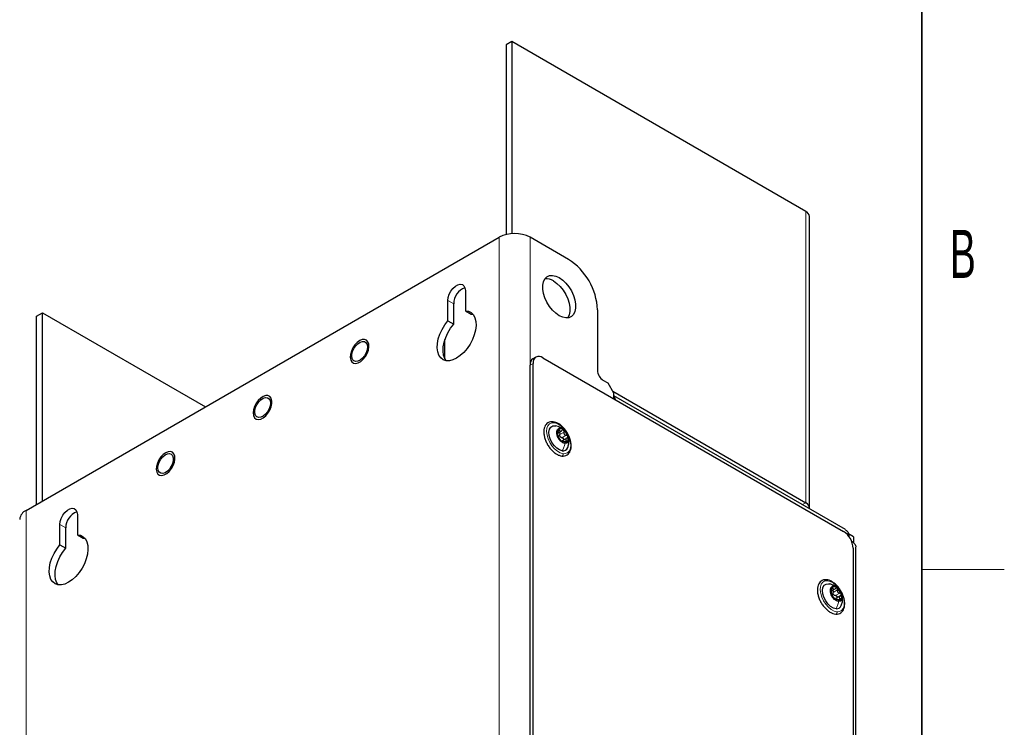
# Paper-space layout 'Blatt2' of a CAD drawing. Header units: millimetres. Extents: x 5 to 418, y 2 to 292.
# Tile 26 of 27: x 342 to 414, y 181 to 232. Entities that reach past the tile are written whole.
import ezdxf

# ---------------------------------------------------------------- set-up
doc = ezdxf.new("R2010")
doc.units = ezdxf.units.MM
doc.layers.add('SLD-0', color=7, linetype='Continuous')
doc.styles.add('SLDTEXTSTYLE0', font='TXT', dxfattribs={"width": 0.605})

psp = doc.layouts.new('Blatt2')

# ---------------------------------------------------------------- linework, layer by layer
at = {"color": 7, "linetype": 'Continuous', "lineweight": 25}
for p, q in [((378.1062, 230.7184), (377.6819, 230.4734)), ((377.6819, 230.4734), (377.6819, 216.6593)), ((378.1062, 230.7184), (378.1062, 216.7249)), ((399.5315, 218.3498), (378.1062, 230.7184)), ((399.7952, 196.7523), (399.7952, 217.9824)), ((342.6943, 196.5575), (377.1728, 216.4615)), ((382.2216, 214.8532), (379.4356, 216.4615)), ((374.7121, 212.5913), (374.7121, 211.1102)), ((373.4393, 210.3754), (373.4393, 211.8566)), ((373.8636, 210.1305), (373.8636, 211.6116)), ((374.7121, 211.1102), (375.1364, 210.8652)), ((384.3429, 211.1789), (384.3429, 206.7696)), ((343.458, 210.7164), (343.8822, 210.9613)), ((343.458, 196.9983), (343.458, 210.7164)), ((343.8822, 197.2432), (343.8822, 210.9613)), ((343.8822, 210.9613), (355.7637, 204.1023)), ((373.4393, 210.3754), (373.8636, 210.1305)), ((375.1364, 210.8652), (375.265, 210.8546)), ((373.2272, 207.5929), (373.2272, 209.0165)), ((379.8549, 207.7332), (379.6427, 207.6108)), ((380.3548, 207.6837), (402.2751, 195.0294)), ((379.4356, 122.8859), (379.4356, 207.1529)), ((379.6477, 123.0084), (379.6477, 207.2754)), ((385.1207, 205.8307), (384.7672, 206.0348)), ((385.545, 205.0958), (385.1207, 205.8307)), ((385.46, 205.2431), (399.5315, 197.1197)), ((385.545, 204.6875), (385.545, 205.0958)), ((402.4301, 195.1686), (385.545, 204.9161)), ((381.2532, 202.7306), (381.3068, 202.7159)), ((381.3983, 202.6907), (381.3072, 202.7223)), ((381.4693, 202.2042), (381.7233, 202.3509)), ((382.1034, 201.8323), (381.7591, 201.6336)), ((381.8405, 201.6), (381.773, 201.561)), ((346.4278, 196.2632), (346.4278, 194.782)), ((345.155, 194.0472), (345.155, 195.5284)), ((345.5793, 193.8023), (345.5793, 195.2835)), ((346.4278, 194.782), (346.8521, 194.5371)), ((346.8521, 194.5371), (346.9807, 194.5265)), ((402.9964, 194.6458), (402.6322, 194.856)), ((402.9964, 194.6458), (402.9964, 194.2195)), ((345.155, 194.0472), (345.5793, 193.8023)), ((402.9822, 193.8047), (402.9822, 158.7751)), ((403.1801, 158.2649), (403.1801, 193.8695)), ((401.1749, 191.2211), (401.2769, 191.2027)), ((401.4083, 190.6997), (401.6267, 190.8257)), ((402.0454, 190.334), (401.7011, 190.1352)), ((401.7663, 190.0726), (401.7192, 190.0454))]:
    psp.add_line(p, q, dxfattribs=at)
at = {"color": 7, "linetype": 'Continuous', "lineweight": 18}
for p, q in [((399.5315, 218.3498), (399.5315, 197.1197)), ((377.1728, 216.4615), (377.1728, 113.5774)), ((379.4356, 113.5774), (379.4356, 216.4615)), ((373.4393, 211.8566), (373.8636, 211.6116)), ((379.6477, 207.2754), (379.4356, 207.1529)), ((381.4705, 202.3537), (381.5662, 202.409)), ((381.4354, 202.1075), (381.4415, 202.111)), ((381.5949, 202.0934), (381.9061, 202.2731)), ((381.7531, 201.8578), (382.0642, 202.0374)), ((381.7992, 201.5576), (381.8091, 201.5634)), ((381.9668, 201.5534), (382.092, 201.6257)), ((399.2909, 196.9808), (399.5315, 197.1197)), ((342.6943, 93.6733), (342.6943, 196.5575)), ((345.155, 195.5284), (345.5793, 195.2835)), ((401.4062, 190.8411), (401.499, 190.8948)), ((401.5261, 190.5914), (401.8372, 190.771)), ((401.6878, 190.359), (401.9989, 190.5386)), ((401.7391, 190.0357), (401.7593, 190.0474)), ((401.9068, 190.0474), (402.0365, 190.1223))]:
    psp.add_line(p, q, dxfattribs=at)
at = {"color": 7, "linetype": 'Continuous', "lineweight": 25, "flags": 128}
for points in [[(381.307, 213.6361), (381.5569, 213.5221), (381.8068, 213.3475), (382.0458, 213.1199), (382.2635, 212.8491), (382.4502, 212.5472), (382.5979, 212.2271), (382.7001, 211.903), (382.7524, 211.589), (382.7524, 211.2988), (382.7001, 211.0451), (382.5979, 210.839), (382.4502, 210.6895), (382.2635, 210.6031), (382.0458, 210.5837), (381.8068, 210.632), (381.5569, 210.7459), (381.307, 210.9205), (381.068, 211.1482), (380.8503, 211.4189), (380.6636, 211.7209), (380.5159, 212.0409), (380.4136, 212.3651), (380.3614, 212.6791), (380.3614, 212.9693), (380.4136, 213.223), (380.5159, 213.4291), (380.6636, 213.5786), (380.8503, 213.6649), (381.068, 213.6844), (381.307, 213.6361)], [(381.1326, 213.2772), (381.3826, 213.1026), (381.6216, 212.875), (381.8392, 212.6042), (382.0259, 212.3022), (382.1737, 211.9822), (382.2759, 211.6581), (382.3281, 211.3441), (382.3281, 211.0539), (382.2759, 210.8002), (382.1737, 210.5941), (382.1678, 210.5859)], [(373.4393, 211.8566), (373.4651, 212.0785), (373.5403, 212.3122), (373.659, 212.5387), (373.8113, 212.7398), (373.9851, 212.8991), (374.1663, 213.0036), (374.3401, 213.045), (374.4925, 213.0199), (374.6111, 212.9303), (374.6863, 212.7835), (374.7121, 212.5913)], [(374.7121, 211.1102), (374.9403, 211.0758), (375.1371, 210.9763), (375.2953, 210.8152), (375.4091, 210.5984), (375.4743, 210.3338), (375.4887, 210.031), (375.4516, 209.701), (375.3644, 209.3558), (375.2304, 209.0081), (375.0543, 208.6704), (374.8426, 208.355), (374.603, 208.0735), (374.3443, 207.8361), (374.0757, 207.6513), (373.8071, 207.526), (373.5484, 207.4647), (373.3088, 207.4696), (373.0971, 207.5405), (372.921, 207.6749), (372.787, 207.8679), (372.6998, 208.1124), (372.6628, 208.3996), (372.6771, 208.719), (372.7423, 209.059), (372.8561, 209.4071), (373.0143, 209.7508), (373.2111, 210.0775), (373.4393, 210.3754)], [(373.3107, 207.4692), (373.2112, 207.623), (373.1241, 207.8675), (373.087, 208.1547), (373.1014, 208.4741), (373.1666, 208.814), (373.2804, 209.1622), (373.4385, 209.5059), (373.6353, 209.8326), (373.8636, 210.1305)], [(367.0879, 207.412), (367.2665, 207.5699), (367.4258, 207.7703), (367.5538, 207.9982), (367.6411, 208.2367), (367.6812, 208.4683), (367.6711, 208.6756), (367.6116, 208.8434), (367.507, 208.9591), (367.3652, 209.0142), (367.1967, 209.0046), (367.0139, 208.9311), (366.8304, 208.799), (366.6599, 208.6181), (366.5149, 208.402), (366.4062, 208.1666), (366.342, 207.9293), (366.3268, 207.7078), (366.362, 207.5185), (366.4448, 207.3754), (366.5691, 207.2892), (366.7257, 207.2662), (366.903, 207.3082), (367.0879, 207.412)], [(367.5452, 208.6465), (367.5703, 208.4685), (367.5452, 208.2614), (367.472, 208.0437), (367.3573, 207.8348), (367.2113, 207.6531), (367.0469, 207.5149), (366.8788, 207.4324), (366.7218, 207.4129), (366.59, 207.4582), (366.495, 207.5642), (366.4453, 207.7216), (366.4453, 207.9163), (366.495, 208.1311), (366.59, 208.3468), (366.7218, 208.5443), (366.8788, 208.7061), (367.0469, 208.8177), (367.2113, 208.8693), (367.3573, 208.8562), (367.472, 208.7797), (367.5452, 208.6465)], [(359.2799, 203.894), (359.2547, 203.668), (359.2799, 203.471), (359.3536, 203.3177), (359.4702, 203.2195), (359.6213, 203.1836), (359.7955, 203.2126), (359.9799, 203.3045), (360.1609, 203.4525), (360.325, 203.6454), (360.4601, 203.8691), (360.5562, 204.107), (360.6061, 204.3413), (360.6061, 204.5548), (360.5562, 204.7316), (360.4601, 204.8585), (360.325, 204.9262), (360.1609, 204.9297), (359.9799, 204.8687), (359.7955, 204.7476), (359.6213, 204.5756), (359.4702, 204.3653), (359.3536, 204.1323), (359.2799, 203.894)], [(360.4741, 204.5645), (360.4993, 204.3864), (360.4741, 204.1794), (360.401, 203.9617), (360.2863, 203.7527), (360.1402, 203.5711), (359.9758, 203.4329), (359.8077, 203.3503), (359.6507, 203.3309), (359.5189, 203.3762), (359.4239, 203.4822), (359.3742, 203.6396), (359.3742, 203.8343), (359.4239, 204.0491), (359.5189, 204.2648), (359.6507, 204.4623), (359.8077, 204.624), (359.9758, 204.7357), (360.1402, 204.7872), (360.2863, 204.7742), (360.401, 204.6977), (360.4741, 204.5645)], [(385.6563, 204.6232), (385.611, 204.7549), (385.545, 204.8681)], [(381.7757, 200.9115), (381.58, 200.9702), (381.379, 201.0978), (381.1889, 201.2841), (381.0253, 201.5138), (380.9012, 201.7685), (380.8269, 202.0274), (380.8082, 202.2696), (380.8468, 202.4754), (380.9395, 202.6282), (381.0787, 202.7157), (381.2532, 202.7306)], [(381.9724, 201.4322), (381.8242, 201.4823), (381.6745, 201.594), (381.5414, 201.7538), (381.4408, 201.9423), (381.3849, 202.1369), (381.3805, 202.3141), (381.428, 202.4525), (381.5218, 202.5354), (381.6505, 202.5528)], [(381.6505, 202.5528), (381.7987, 202.5026), (381.9484, 202.3909), (382.0815, 202.2312), (382.1821, 202.0427), (382.238, 201.8481), (382.2424, 201.6709), (382.1949, 201.5325), (382.1011, 201.4496), (381.9724, 201.4322)], [(352.9457, 199.2479), (353.1244, 199.4058), (353.2837, 199.6062), (353.4117, 199.8341), (353.499, 200.0727), (353.539, 200.3042), (353.5289, 200.5115), (353.4694, 200.6793), (353.3649, 200.795), (353.2231, 200.8501), (353.0546, 200.8405), (352.8718, 200.767), (352.6883, 200.6349), (352.5178, 200.4541), (352.3728, 200.2379), (352.2641, 200.0025), (352.1998, 199.7652), (352.1847, 199.5437), (352.2198, 199.3544), (352.3026, 199.2113), (352.4269, 199.1251), (352.5836, 199.1021), (352.7609, 199.1441), (352.9457, 199.2479)], [(352.3219, 199.4732), (352.2968, 199.6513), (352.3219, 199.8583), (352.3951, 200.076), (352.5098, 200.2849), (352.6558, 200.4666), (352.8202, 200.6048), (352.9884, 200.6873), (353.1453, 200.7068), (353.2772, 200.6615), (353.3722, 200.5555), (353.4219, 200.3981), (353.4219, 200.2034), (353.3722, 199.9886), (353.2772, 199.7729), (353.1453, 199.5754), (352.9884, 199.4136), (352.8202, 199.302), (352.6558, 199.2504), (352.5098, 199.2635), (352.3951, 199.34), (352.3219, 199.4732)], [(345.155, 195.5284), (345.1808, 195.7503), (345.2561, 195.984), (345.3747, 196.2106), (345.5271, 196.4116), (345.7009, 196.5709), (345.882, 196.6755), (346.0558, 196.7169), (346.2082, 196.6918), (346.3268, 196.6021), (346.402, 196.4553), (346.4278, 196.2632)], [(346.4278, 194.782), (346.6561, 194.7477), (346.8529, 194.6482), (347.011, 194.4871), (347.1248, 194.2703), (347.19, 194.0056), (347.2044, 193.7028), (347.1673, 193.3728), (347.0802, 193.0277), (346.9461, 192.6799), (346.77, 192.3422), (346.5584, 192.0269), (346.3188, 191.7454), (346.06, 191.5079), (345.7914, 191.3231), (345.5229, 191.1978), (345.2641, 191.1365), (345.0245, 191.1414), (344.8128, 191.2123), (344.6367, 191.3468), (344.5027, 191.5397), (344.4156, 191.7843), (344.3785, 192.0715), (344.3928, 192.3908), (344.4581, 192.7308), (344.5718, 193.079), (344.73, 193.4227), (344.9268, 193.7494), (345.155, 194.0472)], [(345.0264, 191.1411), (344.927, 191.2948), (344.8398, 191.5393), (344.8027, 191.8265), (344.8171, 192.1459), (344.8823, 192.4859), (344.9961, 192.834), (345.1543, 193.1777), (345.351, 193.5045), (345.5793, 193.8023)], [(401.7348, 189.3983), (401.5406, 189.4497), (401.3393, 189.5708), (401.1475, 189.7518), (400.9805, 189.978), (400.852, 190.231), (400.7723, 190.4904), (400.7479, 190.7352), (400.7808, 190.9455), (400.8683, 191.1043), (401.0033, 191.1987), (401.1749, 191.2211)], [(401.9243, 189.9197), (401.7771, 189.9644), (401.6269, 190.0715), (401.4917, 190.2279), (401.3879, 190.4149), (401.328, 190.6099), (401.3192, 190.7894), (401.3626, 190.9316), (401.453, 191.0196), (401.5794, 191.0426)], [(401.5794, 191.0426), (401.7266, 190.9979), (401.8769, 190.8908), (402.012, 190.7343), (402.1158, 190.5473), (402.1757, 190.3524), (402.1845, 190.1729), (402.1411, 190.0306), (402.0507, 189.9427), (401.9243, 189.9197)]]:
    psp.add_lwpolyline(points, dxfattribs=at)
at = {"color": 7, "linetype": 'Continuous', "lineweight": 18, "flags": 128}
for points in [[(381.8384, 200.6932), (381.634, 200.749), (381.4226, 200.8671), (381.2166, 201.0407), (381.0279, 201.2596), (380.8675, 201.5112), (380.7447, 201.7807), (380.6666, 202.0526), (380.6378, 202.3111), (380.6599, 202.541), (380.7317, 202.7291), (380.849, 202.8645), (381.005, 202.9392), (381.1906, 202.9489)], [(381.1906, 202.9489), (381.395, 202.8931), (381.6063, 202.775), (381.8123, 202.6014), (382.001, 202.3825), (382.1614, 202.1309), (382.2843, 201.8614), (382.3624, 201.5895), (382.3912, 201.331), (382.369, 201.1011), (382.2972, 200.9129), (382.1799, 200.7776), (382.024, 200.7029), (381.8384, 200.6932)], [(401.802, 189.1795), (401.5992, 189.2277), (401.3881, 189.3387), (401.1808, 189.5061), (400.9894, 189.7203), (400.8251, 189.9687), (400.6974, 190.2369), (400.6137, 190.5094), (400.5789, 190.7702), (400.595, 191.0043), (400.6611, 191.198), (400.7733, 191.3401), (400.9251, 191.4223), (401.1077, 191.4399)], [(401.1077, 191.4399), (401.3105, 191.3917), (401.5217, 191.2807), (401.729, 191.1132), (401.9203, 190.8991), (402.0846, 190.6507), (402.2123, 190.3824), (402.296, 190.11), (402.3308, 189.8491), (402.3147, 189.6151), (402.2486, 189.4213), (402.1364, 189.2792), (401.9846, 189.197), (401.802, 189.1795)]]:
    psp.add_lwpolyline(points, dxfattribs=at)
at = {"color": 7, "linetype": 'Continuous', "lineweight": 25}
for centre, radius, start, end in [((399.3448, 217.9375), 0.4526, 5.693524, 65.627405), ((378.3042, 214.2779), 2.4592, 62.609724, 117.390276), ((379.7701, 210.9883), 4.5768, 2.386886, 57.613137), ((380.5845, 212.4309), 1.0084, 57.070122, 93.56827), ((375.1094, 211.6177), 1.2458, 109.931742, 180.279161), ((379.912, 207.2131), 0.4802, 124.108363, 187.203966), ((380.0788, 207.3453), 0.4367, 50.796866, 189.213477), ((385.264, 206.8115), 0.9221, 182.604927, 237.39505), ((381.8238, 202.1976), 0.4132, 141.413058, 203.026885), ((381.6581, 202.2082), 0.293, 44.035677, 122.480467), ((381.3071, 201.6992), 0.9073, 15.977773, 51.758912), ((382.3158, 202.2857), 0.9073, 195.97747, 231.759215), ((381.8914, 202.1191), 0.3331, 208.164729, 219.577186), ((381.7991, 201.7873), 0.4132, 321.412643, 23.0271), ((381.9648, 201.7768), 0.293, 224.035626, 302.48049), ((381.8323, 201.2707), 0.3637, 261.041755, 339.497708), ((399.3668, 196.729), 0.424, 355.139595, 67.133023), ((343.0264, 195.8245), 0.8047, 114.374702, 174.304886), ((346.8252, 195.2895), 1.2459, 109.933983, 180.277131), ((401.447, 193.7348), 1.5368, 2.605616, 57.394235), ((401.7832, 190.6838), 0.4315, 143.961579, 203.747575), ((401.5991, 190.7087), 0.282, 45.164772, 125.75361), ((402.2502, 190.771), 0.9006, 196.846598, 232.810205), ((401.8202, 190.6205), 0.3307, 209.092792, 220.560982), ((401.2535, 190.1913), 0.9006, 16.845861, 52.810943), ((401.7206, 190.2785), 0.4315, 323.962298, 23.746856), ((401.9047, 190.2535), 0.282, 225.164512, 305.753869), ((401.7738, 189.7585), 0.3623, 263.827816, 339.376603)]:
    psp.add_arc(centre, radius, start, end, dxfattribs=at)
for points, knots in [([(381.1198, 203.0191), (381.082, 203.0218), (380.9789, 203.0293), (380.8132, 202.9934), (380.6495, 202.8902), (380.5298, 202.7365), (380.4552, 202.5436), (380.4256, 202.3175), (380.4418, 202.066), (380.5028, 201.8009), (380.6051, 201.5347), (380.7436, 201.279), (380.9123, 201.0451), (381.1043, 200.8425), (381.313, 200.6821), (381.5249, 200.5681), (381.6722, 200.5385), (381.7394, 200.525)], [0, 0, 0, 0, 0.0324637, 0.0885125, 0.1418176, 0.1952721, 0.252626, 0.3171752, 0.3893854, 0.4675861, 0.5496098, 0.6332524, 0.7162177, 0.7962847, 0.8716941, 0.9414474, 1, 1, 1, 1]), ([(381.7394, 200.525), (381.7773, 200.5223), (381.8804, 200.5148), (382.046, 200.5507), (382.2097, 200.6539), (382.3294, 200.8076), (382.404, 201.0005), (382.4336, 201.2266), (382.4174, 201.4781), (382.3564, 201.7432), (382.2542, 202.0095), (382.1157, 202.2651), (381.9469, 202.499), (381.7549, 202.7016), (381.5462, 202.862), (381.3343, 202.976), (381.187, 203.0056), (381.1198, 203.0191)], [0, 0, 0, 0, 0.0324639, 0.0885131, 0.1418181, 0.1952727, 0.2526265, 0.3171757, 0.3893858, 0.4675864, 0.5496101, 0.6332527, 0.7162179, 0.7962849, 0.8716932, 0.9414472, 1, 1, 1, 1]), ([(381.5008, 202.4554), (381.4952, 202.4484), (381.4825, 202.4325), (381.4742, 202.4001), (381.4693, 202.3634), (381.4702, 202.3376), (381.4707, 202.3245)], [0, 0, 0, 0, 0.1935987, 0.4383894, 0.7147271, 1, 1, 1, 1]), ([(381.9621, 202.3715), (381.935, 202.4014), (381.8579, 202.4863), (381.6986, 202.6008), (381.5517, 202.6422), (381.477, 202.6633)], [0, 0, 0, 0, 0.2100833, 0.5978673, 1, 1, 1, 1]), ([(381.5662, 202.409), (381.5627, 202.4188), (381.5564, 202.4365), (381.5409, 202.4571), (381.5186, 202.4667), (381.5067, 202.4591), (381.5008, 202.4554)], [0, 0, 0, 0, 0.32351896, 0.58562256, 0.79175437, 1, 1, 1, 1]), ([(381.5662, 202.409), (381.5738, 202.388), (381.5845, 202.358), (381.6149, 202.33), (381.6423, 202.3203), (381.6722, 202.3236), (381.7136, 202.3419), (381.7372, 202.3685), (381.7536, 202.3868)], [0, 0, 0, 0, 0.2571917, 0.3685505, 0.475041, 0.5883721, 0.7148402, 1, 1, 1, 1]), ([(381.8688, 202.4119), (381.8591, 202.4175), (381.8403, 202.4284), (381.8066, 202.427), (381.7762, 202.4125), (381.7613, 202.3956), (381.7536, 202.3868)], [0, 0, 0, 0, 0.2500541, 0.4889616, 0.735194, 1, 1, 1, 1]), ([(381.9061, 202.2731), (381.9087, 202.2858), (381.9141, 202.3114), (381.9092, 202.3503), (381.8954, 202.3863), (381.8774, 202.4035), (381.8688, 202.4119)], [0, 0, 0, 0, 0.2556148, 0.5135321, 0.7650184, 1, 1, 1, 1]), ([(381.4415, 202.111), (381.4392, 202.1103), (381.4321, 202.108), (381.4336, 202.0891), (381.4351, 202.0666), (381.4404, 202.0472), (381.4435, 202.036)], [0, 0, 0, 0, 0.0830218, 0.2620768, 0.5752094, 1, 1, 1, 1]), ([(381.4415, 202.111), (381.4468, 202.1138), (381.4579, 202.1196), (381.4608, 202.1423), (381.4662, 202.1681), (381.4693, 202.2025), (381.4731, 202.2552), (381.4716, 202.2966), (381.4707, 202.3245)], [0, 0, 0, 0, 0.0758405, 0.1606052, 0.2840328, 0.442283, 0.6223895, 1, 1, 1, 1]), ([(381.4435, 202.036), (381.4474, 202.0237), (381.4551, 201.9992), (381.4695, 201.9655), (381.4836, 201.9365), (381.494, 201.92), (381.4984, 201.9128)], [0, 0, 0, 0, 0.2863878, 0.56797, 0.8122619, 1, 1, 1, 1]), ([(381.6566, 201.6771), (381.6437, 201.6955), (381.6231, 201.7248), (381.594, 201.765), (381.5709, 201.7986), (381.5491, 201.8319), (381.5254, 201.8702), (381.5086, 201.8967), (381.4984, 201.9128)], [0, 0, 0, 0, 0.2371282, 0.3779296, 0.5247735, 0.6683263, 0.7990279, 1, 1, 1, 1]), ([(381.5354, 202.2424), (381.5431, 202.2396), (381.562, 202.2326), (381.5835, 202.206), (381.5982, 202.1712), (381.6029, 202.1318), (381.5976, 202.1062), (381.5949, 202.0934)], [0, 0, 0, 0, 0.1370561, 0.3391487, 0.5564255, 0.7786347, 1, 1, 1, 1]), ([(381.5977, 201.9619), (381.5919, 201.9837), (381.5801, 202.0273), (381.59, 202.0714), (381.5949, 202.0934)], [0, 0, 0, 0, 0.5006269, 1, 1, 1, 1]), ([(381.7531, 201.8578), (381.7314, 201.8608), (381.6877, 201.8668), (381.6525, 201.8934), (381.6347, 201.9069)], [0, 0, 0, 0, 0.4953405, 1, 1, 1, 1]), ([(381.7531, 201.8578), (381.7656, 201.8559), (381.791, 201.852), (381.8253, 201.8328), (381.8528, 201.8053), (381.8702, 201.7709), (381.8739, 201.7346), (381.8655, 201.7034), (381.8521, 201.6897), (381.8467, 201.6842)], [0, 0, 0, 0, 0.153671, 0.3104403, 0.4692122, 0.6236033, 0.7692602, 0.9072083, 1, 1, 1, 1]), ([(381.9061, 202.2731), (381.9007, 202.2456), (381.8927, 202.2042), (381.9044, 202.1492), (381.9224, 202.1111), (381.9506, 202.0799), (381.9965, 202.0489), (382.0373, 202.042), (382.0642, 202.0374)], [0, 0, 0, 0, 0.2508832, 0.3778914, 0.5041177, 0.6300149, 0.7553917, 1, 1, 1, 1]), ([(382.1212, 201.8392), (382.0992, 201.8288), (382.0669, 201.8136), (382.0386, 201.7767), (382.0276, 201.7455), (382.0297, 201.7124), (382.0474, 201.6684), (382.0738, 201.6431), (382.092, 201.6257)], [0, 0, 0, 0, 0.2586241, 0.3792139, 0.4941611, 0.6094637, 0.7312535, 1, 1, 1, 1]), ([(382.1794, 201.949), (382.1746, 201.9608), (382.1648, 201.9849), (382.1364, 202.0123), (382.1022, 202.0316), (382.0768, 202.0355), (382.0642, 202.0374)], [0, 0, 0, 0, 0.2475858, 0.501646, 0.7536272, 1, 1, 1, 1]), ([(382.1212, 201.8392), (382.1316, 201.844), (382.1522, 201.8535), (382.1746, 201.8801), (382.1857, 201.9139), (382.1816, 201.9371), (382.1794, 201.949)], [0, 0, 0, 0, 0.24911668, 0.49157223, 0.73845464, 1, 1, 1, 1]), ([(382.1714, 201.1396), (382.2037, 201.2301), (382.2575, 201.3808), (382.2723, 201.6107), (382.2662, 201.7708), (382.2344, 201.8594), (382.2266, 201.8812)], [0, 0, 0, 0, 0.3773394, 0.6283948, 0.9085006, 1, 1, 1, 1]), ([(381.6566, 201.6771), (381.6625, 201.6689), (381.6754, 201.6506), (381.6985, 201.6239), (381.7247, 201.5968), (381.7445, 201.5809), (381.7542, 201.5731)], [0, 0, 0, 0, 0.2128095, 0.4674651, 0.7409111, 1, 1, 1, 1]), ([(381.7257, 201.5898), (381.7353, 201.6055), (381.7496, 201.6287), (381.7738, 201.6402), (381.7817, 201.6439)], [0, 0, 0, 0, 0.6734597, 1, 1, 1, 1]), ([(381.7542, 201.5731), (381.7625, 201.5675), (381.7765, 201.5581), (381.7938, 201.5489), (381.8107, 201.5511), (381.8096, 201.5592), (381.8091, 201.5634)], [0, 0, 0, 0, 0.4242782, 0.704394, 0.8505474, 1, 1, 1, 1]), ([(381.9964, 201.5412), (381.9713, 201.5526), (381.9348, 201.5691), (381.8863, 201.5828), (381.8556, 201.589), (381.8331, 201.5902), (381.8099, 201.5869), (381.8094, 201.5721), (381.8091, 201.5634)], [0, 0, 0, 0, 0.38720399, 0.56314677, 0.71147022, 0.82163536, 0.8940481, 1, 1, 1, 1]), ([(381.9964, 201.5412), (382.0083, 201.5358), (382.0312, 201.5253), (382.0658, 201.5175), (382.098, 201.5159), (382.1147, 201.5254), (382.1221, 201.5296)], [0, 0, 0, 0, 0.2947596, 0.57141, 0.8093663, 1, 1, 1, 1]), ([(382.1221, 201.5296), (382.1267, 201.5357), (382.1363, 201.5488), (382.1314, 201.5762), (382.1165, 201.6025), (382.1005, 201.6176), (382.092, 201.6257)], [0, 0, 0, 0, 0.1961359, 0.4178501, 0.6873912, 1, 1, 1, 1]), ([(402.4209, 195.1538), (402.4698, 195.1241), (402.6033, 195.043), (402.6641, 194.833), (402.6657, 194.6923), (402.6662, 194.6477)], [0, 0, 0, 0, 0.2833683, 0.7724668, 1, 1, 1, 1]), ([(402.8517, 194.3242), (402.9173, 194.2833), (403.0582, 194.1953), (403.1882, 194.0131), (403.1675, 193.8967), (403.1627, 193.8701)], [0, 0, 0, 0, 0.40233323, 0.86323229, 1, 1, 1, 1]), ([(401.0324, 191.5105), (400.9947, 191.5117), (400.8923, 191.515), (400.7296, 191.4716), (400.5716, 191.3612), (400.4579, 191.2019), (400.3891, 191.0044), (400.3655, 190.7744), (400.3877, 190.5204), (400.4544, 190.2544), (400.5617, 189.9889), (400.7045, 189.7355), (400.8767, 189.5053), (401.0713, 189.3074), (401.2815, 189.153), (401.4943, 189.0458), (401.6408, 189.0218), (401.7077, 189.0109)], [0, 0, 0, 0, 0.03224212, 0.08770987, 0.14080185, 0.19451424, 0.25267647, 0.31826297, 0.39138297, 0.47020342, 0.55256677, 0.63625142, 0.71896066, 0.7985031, 0.87320732, 0.94219592, 1, 1, 1, 1]), ([(401.7077, 189.0109), (401.7453, 189.0097), (401.8477, 189.0064), (402.0104, 189.0498), (402.1685, 189.1602), (402.2822, 189.3195), (402.3509, 189.517), (402.3745, 189.747), (402.3523, 190.001), (402.2857, 190.267), (402.1784, 190.5325), (402.0355, 190.7859), (401.8634, 191.0161), (401.6687, 191.214), (401.4585, 191.3684), (401.2458, 191.4756), (401.0992, 191.4996), (401.0324, 191.5105)], [0, 0, 0, 0, 0.0322413, 0.0877098, 0.1408028, 0.1945138, 0.252676, 0.3182642, 0.3913825, 0.4702029, 0.5525678, 0.6362509, 0.718962, 0.7985033, 0.8732085, 0.9421963, 1, 1, 1, 1]), ([(401.8997, 190.8646), (401.8705, 190.8958), (401.7942, 190.9775), (401.5913, 191.1158), (401.3978, 191.1693), (401.2712, 191.2042)], [0, 0, 0, 0, 0.1765325, 0.4613866, 1, 1, 1, 1]), ([(401.4343, 190.9376), (401.4289, 190.9303), (401.4168, 190.9138), (401.4092, 190.8809), (401.405, 190.8441), (401.4063, 190.8183), (401.407, 190.8052)], [0, 0, 0, 0, 0.1946861, 0.4404963, 0.7165343, 1, 1, 1, 1]), ([(401.499, 190.8948), (401.4955, 190.9043), (401.489, 190.9216), (401.4735, 190.9415), (401.4512, 190.9498), (401.44, 190.9417), (401.4343, 190.9376)], [0, 0, 0, 0, 0.3241785, 0.5841975, 0.7882331, 1, 1, 1, 1]), ([(401.7979, 190.9087), (401.7883, 190.914), (401.7693, 190.9244), (401.736, 190.9218), (401.7062, 190.9064), (401.6917, 190.8891), (401.6842, 190.8801)], [0, 0, 0, 0, 0.2480631, 0.4860703, 0.7331489, 1, 1, 1, 1]), ([(401.3836, 190.5875), (401.3815, 190.5864), (401.3747, 190.5829), (401.377, 190.5642), (401.3792, 190.5408), (401.3849, 190.5212), (401.3882, 190.51)], [0, 0, 0, 0, 0.0811373, 0.2646789, 0.5789785, 1, 1, 1, 1]), ([(401.3836, 190.5875), (401.3884, 190.591), (401.3987, 190.5985), (401.4008, 190.6214), (401.4054, 190.6481), (401.4077, 190.6828), (401.4104, 190.7359), (401.4084, 190.7772), (401.407, 190.8052)], [0, 0, 0, 0, 0.0765363, 0.1632048, 0.2879777, 0.4466196, 0.6261256, 1, 1, 1, 1]), ([(401.3882, 190.51), (401.3923, 190.4977), (401.4005, 190.4734), (401.4154, 190.4401), (401.4297, 190.4118), (401.4401, 190.3958), (401.4446, 190.3888)], [0, 0, 0, 0, 0.29003233, 0.57274634, 0.81570155, 1, 1, 1, 1]), ([(401.6062, 190.1565), (401.5929, 190.175), (401.5716, 190.2043), (401.5416, 190.2444), (401.5179, 190.2777), (401.4956, 190.3105), (401.4717, 190.3477), (401.4548, 190.3734), (401.4446, 190.3888)], [0, 0, 0, 0, 0.2417412, 0.3838854, 0.5312298, 0.6742908, 0.8036481, 1, 1, 1, 1]), ([(401.471, 190.7358), (401.4764, 190.7339), (401.4929, 190.7281), (401.5128, 190.7034), (401.528, 190.6692), (401.5334, 190.63), (401.5285, 190.6043), (401.5261, 190.5914)], [0, 0, 0, 0, 0.1003304, 0.3095418, 0.5355929, 0.7678393, 1, 1, 1, 1]), ([(401.499, 190.8948), (401.5067, 190.8743), (401.5176, 190.845), (401.5481, 190.8183), (401.5753, 190.8097), (401.6048, 190.8142), (401.6454, 190.834), (401.6683, 190.8612), (401.6842, 190.8801)], [0, 0, 0, 0, 0.2549819, 0.3647357, 0.4701213, 0.5834588, 0.7109771, 1, 1, 1, 1]), ([(401.5312, 190.4597), (401.525, 190.4814), (401.5125, 190.5249), (401.5216, 190.5692), (401.5261, 190.5914)], [0, 0, 0, 0, 0.5000387, 1, 1, 1, 1]), ([(401.6878, 190.359), (401.6662, 190.3615), (401.6225, 190.3666), (401.5869, 190.3924), (401.5689, 190.4055)], [0, 0, 0, 0, 0.4952494, 1, 1, 1, 1]), ([(401.6878, 190.359), (401.7003, 190.3574), (401.7256, 190.3541), (401.7602, 190.3356), (401.7882, 190.3084), (401.8063, 190.2742), (401.8107, 190.2376), (401.8023, 190.2041), (401.7877, 190.1885), (401.781, 190.1813)], [0, 0, 0, 0, 0.1488691, 0.300979, 0.4555723, 0.6065971, 0.7496094, 0.8850948, 1, 1, 1, 1]), ([(401.8372, 190.771), (401.8397, 190.7838), (401.8445, 190.8095), (401.839, 190.8483), (401.8248, 190.8839), (401.8066, 190.9007), (401.7979, 190.9087)], [0, 0, 0, 0, 0.257117, 0.5156911, 0.7666564, 1, 1, 1, 1]), ([(401.8372, 190.771), (401.8324, 190.7434), (401.8252, 190.7018), (401.8377, 190.647), (401.8564, 190.6092), (401.885, 190.5786), (401.9313, 190.5485), (401.972, 190.5426), (401.9989, 190.5386)], [0, 0, 0, 0, 0.2518961, 0.3791135, 0.5053525, 0.631061, 0.7561318, 1, 1, 1, 1]), ([(402.0599, 190.34), (402.0382, 190.3289), (402.0064, 190.3127), (401.9792, 190.2747), (401.9691, 190.2428), (401.972, 190.2092), (401.9908, 190.165), (402.0179, 190.1397), (402.0365, 190.1223)], [0, 0, 0, 0, 0.2562485, 0.3765222, 0.4918654, 0.6080654, 0.7307294, 1, 1, 1, 1]), ([(402.1155, 190.4523), (402.1104, 190.4641), (402.1002, 190.488), (402.0713, 190.515), (402.0369, 190.5337), (402.0115, 190.537), (401.9989, 190.5386)], [0, 0, 0, 0, 0.2489809, 0.5033079, 0.7546295, 1, 1, 1, 1]), ([(402.0599, 190.34), (402.0702, 190.3451), (402.0906, 190.3553), (402.1122, 190.3827), (402.1225, 190.417), (402.1179, 190.4403), (402.1155, 190.4523)], [0, 0, 0, 0, 0.2476639, 0.4898835, 0.7376056, 1, 1, 1, 1]), ([(402.1118, 189.6284), (402.1447, 189.7208), (402.2003, 189.8772), (402.2128, 190.1168), (402.2042, 190.2807), (402.1705, 190.3682), (402.1635, 190.3862)], [0, 0, 0, 0, 0.37681438, 0.63785633, 0.9253048, 1, 1, 1, 1]), ([(401.6062, 190.1565), (401.6124, 190.1481), (401.6257, 190.1299), (401.6494, 190.1032), (401.6761, 190.0766), (401.6961, 190.0611), (401.7058, 190.0535)], [0, 0, 0, 0, 0.21582805, 0.47158226, 0.74402142, 1, 1, 1, 1]), ([(401.6665, 190.0877), (401.6761, 190.1033), (401.6962, 190.1358), (401.7308, 190.152), (401.7488, 190.1604)], [0, 0, 0, 0, 0.4798601, 1, 1, 1, 1]), ([(401.7058, 190.0535), (401.7142, 190.0483), (401.7279, 190.0395), (401.7456, 190.0307), (401.7618, 190.0348), (401.7602, 190.0431), (401.7593, 190.0474)], [0, 0, 0, 0, 0.4202855, 0.6941929, 0.8388101, 1, 1, 1, 1]), ([(401.9444, 190.0327), (401.9192, 190.0436), (401.8826, 190.0595), (401.834, 190.0719), (401.8036, 190.077), (401.7812, 190.0774), (401.7582, 190.072), (401.7589, 190.0567), (401.7593, 190.0474)], [0, 0, 0, 0, 0.3863695, 0.5609911, 0.7075125, 0.8158373, 0.8874111, 1, 1, 1, 1]), ([(401.9444, 190.0327), (401.9563, 190.0275), (401.9794, 190.0175), (402.014, 190.0105), (402.0461, 190.0099), (402.0622, 190.0201), (402.0694, 190.0247)], [0, 0, 0, 0, 0.2954829, 0.5717102, 0.8088435, 1, 1, 1, 1]), ([(402.0694, 190.0247), (402.0737, 190.0311), (402.0829, 190.0449), (402.0772, 190.0726), (402.0616, 190.0991), (402.0453, 190.1142), (402.0365, 190.1223)], [0, 0, 0, 0, 0.19620284, 0.41958574, 0.68940941, 1, 1, 1, 1])]:
    psp.add_open_spline(points, degree=3, knots=knots, dxfattribs=at)
at = {"color": 7, "linetype": 'Continuous', "lineweight": 18}
for points, knots in [([(381.1906, 202.9489), (381.1854, 202.962), (381.1757, 202.9869), (381.1487, 203.0131), (381.1277, 203.016), (381.1194, 203.0172)], [0, 0, 0, 0, 0.4034559, 0.7643125, 1, 1, 1, 1]), ([(381.3068, 202.7159), (381.3597, 202.7047), (381.4865, 202.6779), (381.5901, 202.5989), (381.6505, 202.5528)], [0, 0, 0, 0, 0.4168581, 1, 1, 1, 1]), ([(381.7757, 200.9115), (381.8198, 200.9924), (381.9094, 201.1568), (381.9511, 201.3394), (381.9724, 201.4322)], [0, 0, 0, 0, 0.4920567, 1, 1, 1, 1]), ([(381.8384, 200.6932), (381.8412, 200.678), (381.8468, 200.6474), (381.8379, 200.6016), (381.8178, 200.5615), (381.7878, 200.5342), (381.7584, 200.5217), (381.7432, 200.526), (381.7398, 200.5269)], [0, 0, 0, 0, 0.2040484, 0.4122357, 0.6110594, 0.7911956, 0.9531952, 1, 1, 1, 1]), ([(401.1077, 191.4399), (401.1023, 191.4531), (401.092, 191.4781), (401.0636, 191.5047), (401.0414, 191.5077), (401.0321, 191.5089)], [0, 0, 0, 0, 0.3926858, 0.7456673, 1, 1, 1, 1]), ([(401.1749, 191.2211), (401.2474, 191.2067), (401.3954, 191.1772), (401.5173, 191.0881), (401.5794, 191.0426)], [0, 0, 0, 0, 0.4899962, 1, 1, 1, 1]), ([(401.7348, 189.3983), (401.778, 189.4793), (401.8656, 189.6442), (401.9045, 189.8268), (401.9243, 189.9197)], [0, 0, 0, 0, 0.4916594, 1, 1, 1, 1]), ([(401.802, 189.1795), (401.8051, 189.1644), (401.8114, 189.1338), (401.8032, 189.0879), (401.7836, 189.0476), (401.7536, 189.0204), (401.725, 189.0079), (401.7105, 189.0118), (401.7079, 189.0125)], [0, 0, 0, 0, 0.20724265, 0.41753313, 0.61775042, 0.7993852, 0.96391992, 1, 1, 1, 1])]:
    psp.add_open_spline(points, degree=3, knots=knots, dxfattribs=at)
at = {"layer": 'SLD-0', "lineweight": 35}
psp.add_line((408, 12), (408, 282.5), dxfattribs=at)
at = {"layer": 'SLD-0', "lineweight": 18}
psp.add_line((408, 192.25), (414, 192.25), dxfattribs=at)

# ---------------------------------------------------------------- texts
at = {"layer": 'SLD-0', "insert": (410.9816, 217.0011), "char_height": 3.5, "attachment_point": 2, "style": 'SLDTEXTSTYLE0'}
psp.add_mtext('B', dxfattribs=at)

doc.saveas('drawing.dxf')
